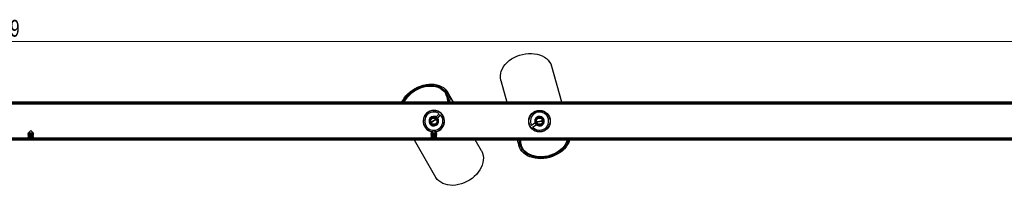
# Model space of a CAD drawing. Header units: millimetres. Extents: x 281 to 1105, y 472 to 665.
# Tile 6 of 8: x 695 to 900, y 631 to 665. Entities that reach past the tile are written whole.
import ezdxf

# ---------------------------------------------------------------- set-up
doc = ezdxf.new("R2010")
doc.units = ezdxf.units.MM
doc.styles.add('SLDTEXTSTYLE0', font='TXT', dxfattribs={"width": 0.75})
doc.dimstyles.new('SLDDIMSTYLE1', dxfattribs={"dimtxt": 3.5, "dimasz": 3.556, "dimexe": 0, "dimexo": 0.0625, "dimgap": 0.875, "dimtad": 1, "dimdec": 0, "dimlfac": 5, "dimrnd": 1e-09, "dimzin": 12, "dimdsep": 46, "dimtxsty": 'SLDTEXTSTYLE0', "dimblk1": 'CLOSED', "dimblk2": 'CLOSED', "dimsah": 1, "dimcen": 0.09, "dimadec": 0, "dimazin": 3, "dimtfac": 1, "dimtdec": 0, "dimtofl": 0, "dimtmove": 0, "dimatfit": 3, "dimldrblk": 'CLOSED', "dimfxl": 0, "dimfrac": 2, "dimtolj": 1, "dimtzin": 12, "dimarcsym": 0})

# ---------------------------------------------------------------- blocks, each defined once
blk = doc.blocks.new('_Closed')
at = {"color": 0, "linetype": 'ByBlock', "lineweight": -2}
for p, q in [((-1, 0.166667), (0, 0)), ((-1, 0.166667), (-1, -0.166667)), ((0, 0), (-1, -0.166667)), ((0, 0), (-1, 0))]:
    blk.add_line(p, q, dxfattribs=at)
blk = doc.blocks.new('_D_1')
at = {"color": 7, "linetype": 'Continuous', "lineweight": 0}
for p, q in [((393.11, 648.67), (393.11, 661.5)), ((393.11, 660.5), (992.93, 660.5)), ((992.93, 648.67), (992.93, 661.5))]:
    blk.add_line(p, q, dxfattribs=at)
at = {"color": 7, "linetype": 'Continuous', "lineweight": 18, "xscale": 3.556, "yscale": 3.556, "rotation": 180.0000000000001}
blk.add_blockref('_Closed', (393.11, 660.5, -43.02), dxfattribs=at)
at = {"color": 7, "linetype": 'Continuous', "lineweight": 18, "xscale": 3.556, "yscale": 3.556}
blk.add_blockref('_Closed', (992.93, 660.5, -43.02), dxfattribs=at)
at = {"color": 7, "linetype": 'Continuous', "lineweight": 18, "insert": (686.88, 665.02), "char_height": 3.5, "attachment_point": 1, "style": 'SLDTEXTSTYLE0'}
blk.add_mtext('2999', dxfattribs=at)

msp = doc.modelspace()

# ---------------------------------------------------------------- linework, layer by layer
at = {"color": 7, "linetype": 'Continuous', "lineweight": 25}
for p, q in [((807.55, 647.83), (805.48, 655.29)), ((794.88, 652.35), (796.13, 647.83)), ((785.01, 647.83), (783.82, 649.91)), ((992.93, 647.83), (693.02, 647.83)), ((783.52, 649.42), (783.38, 649.66)), ((783.64, 649.61), (783.47, 649.51)), ((783.73, 648.97), (783.85, 649.04)), ((992.93, 647.67), (693.02, 647.67)), ((780.78, 646.1), (780.87, 646.15)), ((780.84, 646.1), (780.93, 646.15)), ((781.08, 646.15), (781.11, 646.09)), ((781.39, 646.1), (781.42, 646.04)), ((803.92, 645.92), (803.94, 645.85)), ((778.82, 644.55), (778.79, 644.61)), ((778.94, 644.85), (778.91, 644.9)), ((778.98, 645.03), (779.07, 645.08)), ((779.01, 645.08), (779.1, 645.13)), ((782.01, 645.46), (781.44, 644.8)), ((781.44, 644.8), (781.57, 644.7)), ((781.74, 644.54), (782.31, 645.2)), ((782.63, 645.37), (782.6, 645.34)), ((782.73, 645.25), (782.69, 645.21)), ((782.86, 645.05), (782.83, 645.01)), ((801.05, 645.05), (801.03, 645.12)), ((803.48, 644.73), (803.48, 644.72)), ((803.9, 644.06), (803.92, 644.07)), ((805.05, 644.47), (805.1, 644.47)), ((805.1, 644.24), (805.15, 644.24)), ((805.12, 644.08), (805.17, 644.08)), ((697.02, 641.97), (696.46, 641.42)), ((697.57, 641.42), (697.02, 641.97)), ((778.85, 643.18), (778.8, 643.17)), ((778.91, 643.03), (778.86, 643.02)), ((779.01, 642.82), (778.96, 642.81)), ((780.03, 643.5), (780.01, 643.49)), ((780.28, 643.14), (780.29, 643.14)), ((780.93, 641.97), (780.37, 641.42)), ((780.46, 641.7), (780.43, 641.76)), ((780.6, 642.96), (780.6, 642.97)), ((781.48, 641.42), (780.93, 641.97)), ((783.03, 643.26), (783.06, 643.2)), ((800.77, 643.27), (800.81, 643.3)), ((800.85, 643.04), (800.89, 643.07)), ((800.91, 642.9), (800.95, 642.93)), ((801.97, 643.48), (801.26, 642.99)), ((801.49, 642.66), (802.2, 643.16)), ((801.93, 641.88), (801.91, 641.95)), ((802.2, 643.16), (802.11, 643.29)), ((802.22, 641.76), (802.21, 641.82)), ((802.47, 641.75), (802.37, 641.72)), ((802.52, 641.74), (802.42, 641.71)), ((804.49, 642.28), (804.38, 642.25)), ((804.53, 642.32), (804.43, 642.29)), ((804.61, 642.49), (804.63, 642.43)), ((804.8, 642.75), (804.82, 642.69)), ((693.02, 640.13), (992.93, 640.13)), ((693.02, 639.97), (992.93, 639.97)), ((696.53, 641.37), (696.42, 641.3)), ((696.42, 641.3), (696.42, 641.26)), ((697.62, 641.3), (696.42, 641.3)), ((696.42, 641.26), (696.53, 641.18)), ((697.62, 641.26), (696.42, 641.26)), ((696.53, 641.18), (696.42, 641.11)), ((696.42, 641.11), (696.42, 641.07)), ((697.62, 641.11), (696.42, 641.11)), ((696.42, 641.07), (696.53, 640.99)), ((697.62, 641.07), (696.42, 641.07)), ((696.53, 640.99), (696.42, 640.91)), ((696.42, 640.91), (696.42, 640.88)), ((697.62, 640.91), (696.42, 640.91)), ((696.42, 640.88), (696.53, 640.8)), ((697.62, 640.88), (696.42, 640.88)), ((696.53, 640.8), (696.42, 640.72)), ((696.42, 640.72), (696.42, 640.69)), ((697.62, 640.72), (696.42, 640.72)), ((696.42, 640.69), (696.53, 640.61)), ((697.62, 640.69), (696.42, 640.69)), ((696.53, 640.61), (696.42, 640.53)), ((696.42, 640.53), (696.42, 640.5)), ((697.62, 640.53), (696.42, 640.53)), ((696.42, 640.5), (696.53, 640.42)), ((697.62, 640.5), (696.42, 640.5)), ((696.53, 640.42), (696.42, 640.34)), ((696.42, 640.34), (696.42, 640.31)), ((697.62, 640.34), (696.42, 640.34)), ((696.42, 640.31), (696.53, 640.23)), ((697.62, 640.31), (696.42, 640.31)), ((696.53, 640.23), (696.42, 640.15)), ((696.42, 640.15), (696.42, 640.13)), ((697.62, 640.15), (696.42, 640.15)), ((696.46, 641.42), (696.53, 641.37)), ((697.57, 641.42), (696.46, 641.42)), ((697.51, 641.37), (696.53, 641.37)), ((697.51, 641.18), (696.53, 641.18)), ((697.51, 640.99), (696.53, 640.99)), ((697.51, 640.8), (696.53, 640.8)), ((697.51, 640.61), (696.53, 640.61)), ((697.51, 640.42), (696.53, 640.42)), ((697.51, 640.23), (696.53, 640.23)), ((697.51, 641.37), (697.57, 641.42)), ((697.62, 641.3), (697.51, 641.37)), ((697.51, 641.18), (697.62, 641.26)), ((697.62, 641.11), (697.51, 641.18)), ((697.51, 640.99), (697.62, 641.07)), ((697.62, 640.91), (697.51, 640.99)), ((697.51, 640.8), (697.62, 640.88)), ((697.62, 640.72), (697.51, 640.8)), ((697.51, 640.61), (697.62, 640.69)), ((697.62, 640.53), (697.51, 640.61)), ((697.51, 640.42), (697.62, 640.5)), ((697.62, 640.34), (697.51, 640.42)), ((697.51, 640.23), (697.62, 640.31)), ((697.62, 640.15), (697.51, 640.23)), ((697.62, 641.26), (697.62, 641.3)), ((697.62, 641.07), (697.62, 641.11)), ((697.62, 640.88), (697.62, 640.91)), ((697.62, 640.69), (697.62, 640.72)), ((697.62, 640.5), (697.62, 640.53)), ((697.62, 640.31), (697.62, 640.34)), ((697.62, 640.13), (697.62, 640.15)), ((776.84, 639.97), (781.3, 632.24)), ((780.44, 641.37), (780.33, 641.3)), ((780.33, 641.3), (780.33, 641.26)), ((781.53, 641.3), (780.33, 641.3)), ((780.33, 641.26), (780.44, 641.18)), ((781.53, 641.26), (780.33, 641.26)), ((780.44, 641.18), (780.33, 641.11)), ((780.33, 641.11), (780.33, 641.07)), ((781.53, 641.11), (780.33, 641.11)), ((780.33, 641.07), (780.44, 640.99)), ((781.53, 641.07), (780.33, 641.07)), ((780.44, 640.99), (780.33, 640.91)), ((780.33, 640.91), (780.33, 640.88)), ((781.53, 640.91), (780.33, 640.91)), ((780.33, 640.88), (780.44, 640.8)), ((781.53, 640.88), (780.33, 640.88)), ((780.44, 640.8), (780.33, 640.72)), ((780.33, 640.72), (780.33, 640.69)), ((781.53, 640.72), (780.33, 640.72)), ((780.33, 640.69), (780.44, 640.61)), ((781.53, 640.69), (780.33, 640.69)), ((780.44, 640.61), (780.33, 640.53)), ((780.33, 640.53), (780.33, 640.5)), ((781.53, 640.53), (780.33, 640.53)), ((780.33, 640.5), (780.44, 640.42)), ((781.53, 640.5), (780.33, 640.5)), ((780.44, 640.42), (780.33, 640.34)), ((780.33, 640.34), (780.33, 640.31)), ((781.53, 640.34), (780.33, 640.34)), ((780.33, 640.31), (780.44, 640.23)), ((781.53, 640.31), (780.33, 640.31)), ((780.44, 640.23), (780.33, 640.15)), ((780.33, 640.15), (780.33, 640.13)), ((781.53, 640.15), (780.33, 640.15)), ((780.37, 641.42), (780.44, 641.37)), ((781.48, 641.42), (780.37, 641.42)), ((781.42, 641.37), (780.44, 641.37)), ((781.42, 641.18), (780.44, 641.18)), ((781.42, 640.99), (780.44, 640.99)), ((781.42, 640.8), (780.44, 640.8)), ((781.42, 640.61), (780.44, 640.61)), ((781.42, 640.42), (780.44, 640.42)), ((781.42, 640.23), (780.44, 640.23)), ((781.42, 641.37), (781.48, 641.42)), ((781.53, 641.3), (781.42, 641.37)), ((781.42, 641.18), (781.53, 641.26)), ((781.53, 641.11), (781.42, 641.18)), ((781.42, 640.99), (781.53, 641.07)), ((781.53, 640.91), (781.42, 640.99)), ((781.42, 640.8), (781.53, 640.88)), ((781.53, 640.72), (781.42, 640.8)), ((781.42, 640.61), (781.53, 640.69)), ((781.53, 640.53), (781.42, 640.61)), ((781.42, 640.42), (781.53, 640.5)), ((781.53, 640.34), (781.42, 640.42)), ((781.42, 640.23), (781.53, 640.31)), ((781.53, 640.15), (781.42, 640.23)), ((781.53, 641.26), (781.53, 641.3)), ((781.53, 641.07), (781.53, 641.11)), ((781.53, 640.88), (781.53, 640.91)), ((781.53, 640.69), (781.53, 640.72)), ((781.53, 640.5), (781.53, 640.53)), ((781.53, 640.31), (781.53, 640.34)), ((781.53, 640.13), (781.53, 640.15)), ((790.83, 637.73), (789.54, 639.97)), ((798.31, 639.97), (798.63, 638.81)), ((798.95, 639.7), (798.81, 639.66)), ((798.88, 639.05), (799.07, 639.11)), ((799.04, 639.2), (799.11, 638.94))]:
    msp.add_line(p, q, dxfattribs=at)
at = {"color": 8, "linetype": 'Continuous', "lineweight": 25}
for p, q in [((992.73, 647.43), (693.02, 647.43)), ((696.46, 640.37), (693.02, 640.37)), ((780.37, 640.37), (697.57, 640.37)), ((986.37, 640.37), (781.48, 640.37))]:
    msp.add_line(p, q, dxfattribs=at)
at = {"color": 7, "linetype": 'Continuous', "lineweight": 25, "flags": 128}
for points in [[(794.88, 652.35), (794.85, 652.47), (794.78, 652.93), (794.78, 653.4), (794.85, 653.88), (794.98, 654.36), (795.19, 654.83), (795.46, 655.29), (795.79, 655.73), (796.18, 656.14), (796.62, 656.53), (797.11, 656.88), (797.64, 657.19), (798.2, 657.45), (798.79, 657.67), (799.39, 657.84), (800.01, 657.95), (800.63, 658.01), (801.24, 658.02), (801.84, 657.97), (802.41, 657.87), (802.96, 657.71), (803.47, 657.51), (803.94, 657.25), (804.36, 656.96), (804.72, 656.62), (805.03, 656.24), (805.27, 655.83), (805.45, 655.4), (805.48, 655.29)], [(774.29, 647.83), (774.47, 648.19), (774.77, 648.68), (775.13, 649.15), (775.54, 649.59), (775.99, 650), (776.48, 650.37), (777.01, 650.7), (777.56, 650.99), (778.13, 651.23), (778.71, 651.41), (779.3, 651.55), (779.88, 651.62), (780.45, 651.64), (781.01, 651.6), (781.54, 651.51), (782.03, 651.36), (782.49, 651.15), (782.91, 650.9), (783.27, 650.59), (783.59, 650.25), (783.84, 649.86), (784.03, 649.44), (784.16, 648.99), (784.23, 648.52), (784.22, 648.03), (784.21, 647.83)], [(774.56, 647.83), (774.67, 648.04), (774.95, 648.52), (775.3, 648.98), (775.69, 649.41), (776.13, 649.82), (776.61, 650.18), (777.12, 650.51), (777.66, 650.79), (778.22, 651.02), (778.79, 651.2), (779.36, 651.32), (779.93, 651.39), (780.49, 651.39), (781.02, 651.34), (781.53, 651.24), (782.01, 651.07), (782.45, 650.86), (782.84, 650.59), (783.17, 650.27), (783.45, 649.92), (783.68, 649.52), (783.83, 649.1), (783.93, 648.64), (783.95, 648.17), (783.93, 647.83)], [(774.75, 647.83), (774.92, 648.16), (775.22, 648.63), (775.58, 649.07), (775.99, 649.49), (776.45, 649.88), (776.94, 650.22), (777.46, 650.52), (778.01, 650.78), (778.57, 650.98), (779.13, 651.12), (779.7, 651.21), (780.26, 651.23), (780.8, 651.2), (781.31, 651.11), (781.79, 650.96), (782.24, 650.76), (782.63, 650.5), (782.97, 650.2), (783.26, 649.85), (783.48, 649.46), (783.64, 649.04), (783.74, 648.59), (783.76, 648.12), (783.74, 647.83)], [(803.33, 646.06), (803.34, 646.07), (803.48, 646.08)], [(781.61, 644.61), (781.54, 644.69), (781.19, 644.87), (780.8, 644.89), (780.43, 644.77), (780.13, 644.51), (779.96, 644.16), (779.94, 643.77), (780.06, 643.4), (780.32, 643.11), (780.67, 642.94), (781.06, 642.91), (781.43, 643.03), (781.72, 643.29), (781.89, 643.64), (781.89, 643.64)], [(780.88, 643.99), (780.55, 643.77), (780.35, 643.6)], [(781.48, 644.25), (781.22, 644.16), (780.88, 643.99)], [(801.33, 645.49), (801.46, 645.54), (801.47, 645.55)], [(802.09, 643.39), (802.14, 643.29), (802.43, 643.03), (802.8, 642.91), (803.19, 642.94), (803.54, 643.11), (803.8, 643.41), (803.92, 643.78), (803.89, 644.17), (803.72, 644.52), (803.42, 644.77), (803.05, 644.89), (802.66, 644.87), (802.31, 644.69), (802.06, 644.39), (802.06, 644.39)], [(802.31, 643.7), (802.58, 643.73), (802.95, 643.8)], [(802.95, 643.8), (803.32, 643.93), (803.56, 644.05)], [(782.87, 642.76), (782.76, 642.68), (782.75, 642.67)], [(809.2, 639.97), (809.19, 639.93), (809.01, 639.46), (808.77, 639), (808.47, 638.55), (808.11, 638.13), (807.69, 637.74), (807.23, 637.38), (806.72, 637.05), (806.18, 636.77), (805.61, 636.53), (805.02, 636.34), (804.42, 636.2), (803.8, 636.11), (803.19, 636.07), (802.59, 636.09), (802.01, 636.16), (801.45, 636.29), (800.93, 636.47), (800.44, 636.69), (799.99, 636.96), (799.6, 637.27), (799.26, 637.62), (798.98, 638.01), (798.77, 638.42), (798.62, 638.86), (798.53, 639.31), (798.52, 639.78), (798.54, 639.97)], [(808.91, 639.97), (808.8, 639.64), (808.58, 639.19), (808.3, 638.75), (807.95, 638.33), (807.56, 637.94), (807.11, 637.58), (806.62, 637.26), (806.1, 636.98), (805.54, 636.74), (804.96, 636.55), (804.37, 636.42), (803.77, 636.33), (803.18, 636.3), (802.59, 636.33), (802.02, 636.41), (801.48, 636.54), (800.97, 636.72), (800.51, 636.95), (800.09, 637.23), (799.72, 637.55), (799.41, 637.9), (799.16, 638.29), (798.98, 638.71), (798.86, 639.14), (798.81, 639.6), (798.83, 639.97)], [(808.72, 639.97), (808.57, 639.56), (808.33, 639.12), (808.04, 638.69), (807.68, 638.28), (807.27, 637.9), (806.81, 637.56), (806.31, 637.25), (805.77, 637), (805.21, 636.78), (804.63, 636.62), (804.04, 636.51), (803.44, 636.46), (802.86, 636.46), (802.29, 636.52), (801.74, 636.63), (801.23, 636.8), (800.75, 637.02), (800.32, 637.28), (799.95, 637.59), (799.63, 637.93), (799.37, 638.32), (799.18, 638.72), (799.06, 639.16), (799.01, 639.6), (799.02, 639.97)], [(790.83, 637.73), (790.89, 637.63), (791.07, 637.2), (791.19, 636.74), (791.25, 636.26), (791.23, 635.76), (791.15, 635.25), (791, 634.74), (790.79, 634.23), (790.52, 633.73), (790.18, 633.25), (789.8, 632.79), (789.36, 632.36), (788.89, 631.96), (788.37, 631.6), (787.83, 631.29), (787.26, 631.03), (786.68, 630.81), (786.09, 630.65), (785.5, 630.55), (784.91, 630.5), (784.34, 630.52), (783.8, 630.59), (783.28, 630.72), (782.8, 630.9), (782.36, 631.14), (781.97, 631.43), (781.64, 631.76), (781.36, 632.14), (781.3, 632.24)]]:
    msp.add_lwpolyline(points, dxfattribs=at)
at = {"color": 7, "linetype": 'Continuous', "lineweight": 25}
for centre, radius in [((802.93, 643.9), 2.25), ((802.93, 643.9), 2.2), ((780.93, 643.9), 0.85), ((780.93, 643.9), 0.65), ((802.93, 643.9), 0.85), ((802.93, 643.9), 0.65)]:
    msp.add_circle(centre, radius, dxfattribs=at)
for centre, radius, start, end in [((780.92, 647.97), 2.97, 357.3527, 29.3231), ((780.93, 643.9), 2.25, 90, 262.2873), ((780.93, 643.9), 2.2, 276.7145, 209.9423), ((780.93, 643.9), 1.9, 55.2714, 43.1868), ((780.93, 643.9), 2.25, 277.7127, 90), ((802.93, 643.9), 1.9, 220.8057, 208.7211), ((781.71, 642.51), 1.64, 119.5472, 142.6454), ((781.73, 642.52), 1.64, 97.2393, 120.3374), ((780.93, 643.9), 1, 344.9423, 29.9423), ((802.93, 643.9), 1, 150.4766, 195.4766), ((802.49, 645.44), 1.64, 262.7738, 285.8717), ((802.51, 645.44), 1.64, 285.0815, 308.1795), ((780.93, 643.9), 2.2, 209.9423, 263.2855), ((801.75, 639.95), 2.81, 179.4796, 195.4085)]:
    msp.add_arc(centre, radius, start, end, dxfattribs=at)
for points, knots in [([(780.22, 644.44), (780.2, 644.42), (780.12, 644.31), (780.04, 644.09), (780.03, 643.78), (780.12, 643.49), (780.26, 643.3), (780.36, 643.22), (780.38, 643.19)], [0, 0, 0, 0, 0.0718, 0.286448, 0.501095, 0.715743, 0.93039, 1, 1, 1, 1]), ([(781.79, 644.4), (781.74, 644.47), (781.62, 644.63), (781.34, 644.79), (781.02, 644.86), (780.7, 644.82), (780.41, 644.68), (780.28, 644.52), (780.22, 644.44)], [0, 0, 0, 0, 0.144785, 0.321878, 0.499028, 0.672515, 0.841766, 1, 1, 1, 1]), ([(780.38, 643.19), (780.46, 643.14), (780.6, 643.03), (780.88, 642.96), (781.18, 642.98), (781.48, 643.09), (781.73, 643.3), (781.85, 643.51), (781.89, 643.63), (781.89, 643.64)], [0, 0, 0, 0, 0.145028, 0.289979, 0.456545, 0.625702, 0.796504, 0.973544, 1, 1, 1, 1]), ([(801.96, 643.63), (802, 643.55), (802.08, 643.37), (802.3, 643.14), (802.59, 642.99), (802.92, 642.96), (803.23, 643.02), (803.4, 643.14), (803.48, 643.2)], [0, 0, 0, 0, 0.144785, 0.321878, 0.499028, 0.672515, 0.841766, 1, 1, 1, 1]), ([(803.63, 644.45), (803.57, 644.52), (803.46, 644.66), (803.21, 644.8), (802.91, 644.86), (802.59, 644.82), (802.3, 644.68), (802.13, 644.51), (802.07, 644.41), (802.06, 644.39)], [0, 0, 0, 0, 0.145028, 0.289979, 0.456545, 0.625702, 0.796504, 0.973544, 1, 1, 1, 1]), ([(803.48, 643.2), (803.5, 643.22), (803.6, 643.31), (803.74, 643.5), (803.83, 643.79), (803.81, 644.1), (803.73, 644.32), (803.65, 644.42), (803.63, 644.45)], [0, 0, 0, 0, 0.0718, 0.286448, 0.501095, 0.715743, 0.93039, 1, 1, 1, 1])]:
    msp.add_open_spline(points, degree=3, knots=knots, dxfattribs=at)

# ---------------------------------------------------------------- dimensions: what is measured, and where the dimension line sits
at = {"color": 7, "linetype": 'Continuous', "lineweight": 18}
dim = msp.add_linear_dim(base=(992.93, 660.5), p1=(393.11, 647.67), p2=(992.93, 647.67), dimstyle='SLDDIMSTYLE1', dxfattribs=at)
dim.commit()
dim.dimension.update_dxf_attribs({"geometry": '_D_1', "text_midpoint": (692.05, 660.5), "dimtype": 160})

doc.saveas('drawing.dxf')
